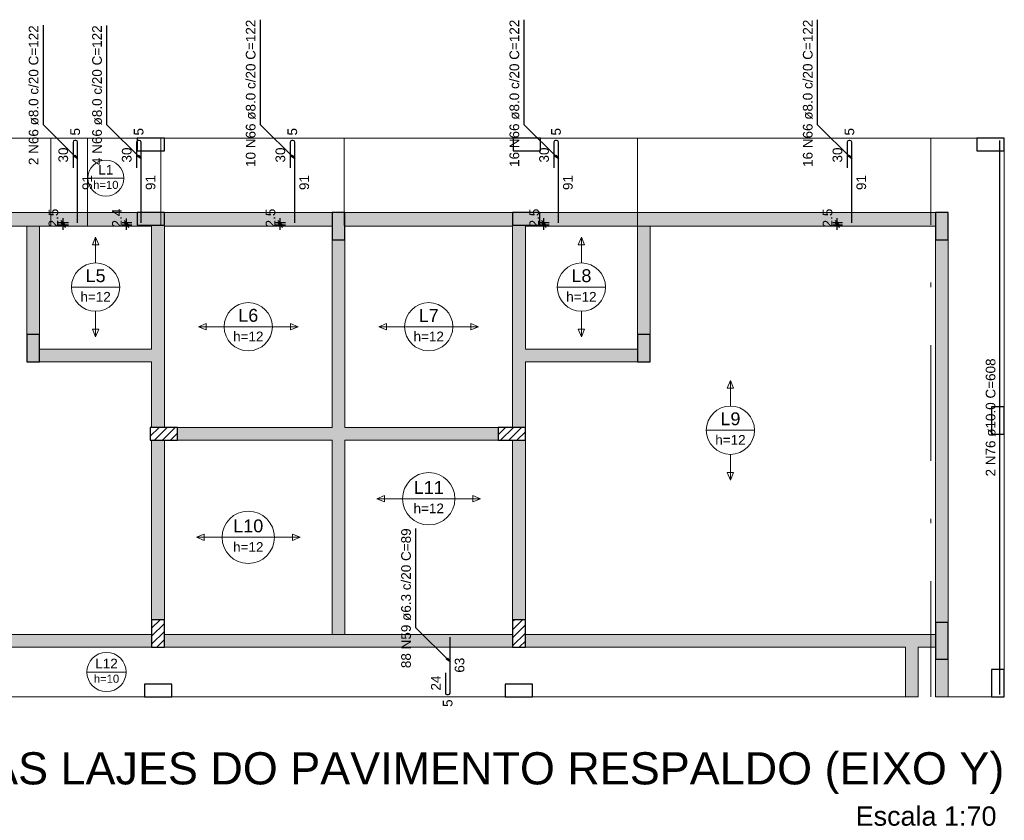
# Model space of a CAD drawing. Header units: millimetres. Extents: x 1852 to 2571, y -668 to -390.
# Tile 5 of 84: x 1870 to 1892, y -561 to -543. Entities that reach past the tile are written whole.
import ezdxf

# ---------------------------------------------------------------- set-up
doc = ezdxf.new("R2010")
doc.units = ezdxf.units.MM
doc.linetypes.add('DASHDOT', pattern=[25.4, 12.7, -6.35, 0, -6.35])
for name, color, linetype, lineweight in [('Descrição da armadura', 7, 'Continuous', 5), ('DT-Armadura positiva', 2, 'Continuous', 30), ('DT-Cotas', 9, 'Continuous', 5), ('DT-Hachura pilar em laje', 252, 'Continuous', 5), ('DT-Hachura viga em laje', 254, 'Continuous', 5), ('DT-Indicações', 9, 'Continuous', 5), ('DT-Pontilhado', 9, 'DASHDOT', 5), ('DT-Textos', 7, 'Continuous', 5), ('DT-Título', 250, 'Continuous', 20), ('FO-Pilares', 4, 'Continuous', 30), ('FO-Vigas', 1, 'Continuous', 20), ('Textos armaduras', 7, 'Continuous', 5)]:
    doc.layers.add(name, color=color, linetype=linetype, lineweight=lineweight)
doc.styles.add('ARIAL', font='arial.ttf')
doc.styles.get("Standard").update_dxf_attribs({"font": 'arial.ttf'})
doc.dimstyles.get("Standard").update_dxf_attribs({"dimtxt": 0.18, "dimasz": 0.18, "dimexe": 0.18, "dimexo": 0.0625, "dimgap": 0.09, "dimtad": 0, "dimtih": 1, "dimtoh": 1, "dimdec": 4, "dimzin": 0, "dimdsep": 46, "dimtxsty": 'Standard', "dimcen": 0.09, "dimadec": 0, "dimazin": 0, "dimtfac": 1, "dimtdec": 4, "dimtofl": 0, "dimtmove": 0, "dimatfit": 3, "dimfxl": 1, "dimtolj": 1, "dimtzin": 0, "dimarcsym": 0})
doc.dimstyles.new('UM_50.000000', dxfattribs={"dimtxt": 0.18, "dimasz": 0.1, "dimexe": 0.1, "dimexo": 0.2, "dimgap": 0, "dimtad": 1, "dimtih": 1, "dimtoh": 1, "dimdec": 1, "dimlfac": 50, "dimzin": 0, "dimdsep": 46, "dimtxsty": 'Standard', "dimcen": 0.09, "dimdle": 0.1, "dimadec": 1, "dimazin": 2, "dimtfac": 1, "dimtdec": 4, "dimtofl": 0, "dimtmove": 0, "dimatfit": 3, "dimfxl": 1, "dimtolj": 1, "dimarcsym": 0})
pattern_1 = [(45, (1848.89674, -1486.25048), (-0.088388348, 0.088388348), [])]

# ---------------------------------------------------------------- blocks, each defined once
blk = doc.blocks.new('_Oblique')
at = {"color": 0, "linetype": 'ByBlock', "lineweight": -2}
blk.add_line((-0.5, -0.5), (0.5, 0.5), dxfattribs=at)
blk = doc.blocks.new('*D581')
at = {"layer": 'DT-Cotas', "color": 0, "lineweight": -2, "transparency": 16777216}
for p, q in [((1888.373, -547.627), (1888.373, -547.377)), ((1888.491, -547.477), (1888.273, -547.477)), ((1888.491, -547.527), (1888.273, -547.527))]:
    blk.add_line(p, q, dxfattribs=at)
at = {"layer": 'DT-Cotas', "color": 0, "lineweight": -2, "transparency": 16777216, "xscale": 0.1, "yscale": 0.1, "zscale": 0.1}
for p, rotation in [((1888.373, -547.477), 90), ((1888.373, -547.527), 270)]:
    blk.add_blockref('_Oblique', p, dxfattribs=dict(at, rotation=rotation))
at = {"layer": 'DT-Cotas', "color": 7, "transparency": 16777216, "insert": (1888.161, -547.371), "char_height": 0.2118, "attachment_point": 5, "rotation": 90, "style": 'ARIAL'}
blk.add_mtext('\\A1;2.5', dxfattribs=at)
blk = doc.blocks.new('*D582')
at = {"layer": 'DT-Cotas', "color": 0, "lineweight": -2, "transparency": 16777216}
for p, q in [((1881.934, -547.627), (1881.934, -547.377)), ((1882.051, -547.477), (1881.834, -547.477)), ((1882.051, -547.527), (1881.834, -547.527))]:
    blk.add_line(p, q, dxfattribs=at)
at = {"layer": 'DT-Cotas', "color": 0, "lineweight": -2, "transparency": 16777216, "xscale": 0.1, "yscale": 0.1, "zscale": 0.1}
for p, rotation in [((1881.934, -547.477), 90), ((1881.934, -547.527), 270)]:
    blk.add_blockref('_Oblique', p, dxfattribs=dict(at, rotation=rotation))
at = {"layer": 'DT-Cotas', "color": 7, "transparency": 16777216, "insert": (1881.722, -547.371), "char_height": 0.2118, "attachment_point": 5, "rotation": 90, "style": 'ARIAL'}
blk.add_mtext('\\A1;2.5', dxfattribs=at)
blk = doc.blocks.new('*D583')
at = {"layer": 'DT-Cotas', "color": 0, "lineweight": -2, "transparency": 16777216}
for p, q in [((1876.146, -547.627), (1876.146, -547.377)), ((1876.264, -547.477), (1876.046, -547.477)), ((1876.264, -547.527), (1876.046, -547.527))]:
    blk.add_line(p, q, dxfattribs=at)
at = {"layer": 'DT-Cotas', "color": 0, "lineweight": -2, "transparency": 16777216, "xscale": 0.1, "yscale": 0.1, "zscale": 0.1}
for p, rotation in [((1876.146, -547.477), 90), ((1876.146, -547.527), 270)]:
    blk.add_blockref('_Oblique', p, dxfattribs=dict(at, rotation=rotation))
at = {"layer": 'DT-Cotas', "color": 7, "transparency": 16777216, "insert": (1875.934, -547.371), "char_height": 0.2118, "attachment_point": 5, "rotation": 90, "style": 'ARIAL'}
blk.add_mtext('\\A1;2.5', dxfattribs=at)
blk = doc.blocks.new('*D584')
at = {"layer": 'DT-Cotas', "color": 0, "lineweight": -2, "transparency": 16777216}
for p, q in [((1872.774, -547.627), (1872.774, -547.378)), ((1872.891, -547.478), (1872.674, -547.478)), ((1872.891, -547.527), (1872.674, -547.527))]:
    blk.add_line(p, q, dxfattribs=at)
at = {"layer": 'DT-Cotas', "color": 0, "lineweight": -2, "transparency": 16777216, "xscale": 0.1, "yscale": 0.1, "zscale": 0.1}
for p, rotation in [((1872.774, -547.478), 90), ((1872.774, -547.527), 270)]:
    blk.add_blockref('_Oblique', p, dxfattribs=dict(at, rotation=rotation))
at = {"layer": 'DT-Cotas', "color": 7, "transparency": 16777216, "insert": (1872.562, -547.372), "char_height": 0.2118, "attachment_point": 5, "rotation": 90, "style": 'ARIAL'}
blk.add_mtext('\\A1;2.4', dxfattribs=at)
blk = doc.blocks.new('*D585')
at = {"layer": 'DT-Cotas', "color": 0, "lineweight": -2, "transparency": 16777216}
for p, q in [((1871.381, -547.627), (1871.381, -547.377)), ((1871.499, -547.477), (1871.281, -547.477)), ((1871.499, -547.527), (1871.281, -547.527))]:
    blk.add_line(p, q, dxfattribs=at)
at = {"layer": 'DT-Cotas', "color": 0, "lineweight": -2, "transparency": 16777216, "xscale": 0.1, "yscale": 0.1, "zscale": 0.1}
for p, rotation in [((1871.381, -547.477), 90), ((1871.381, -547.527), 270)]:
    blk.add_blockref('_Oblique', p, dxfattribs=dict(at, rotation=rotation))
at = {"layer": 'DT-Cotas', "color": 7, "transparency": 16777216, "insert": (1871.169, -547.371), "char_height": 0.2118, "attachment_point": 5, "rotation": 90, "style": 'ARIAL'}
blk.add_mtext('\\A1;2.5', dxfattribs=at)

msp = doc.modelspace()

# ---------------------------------------------------------------- hatches: boundary and pattern name
at = {"layer": 'DT-Hachura pilar em laje', "linetype": 'Continuous'}
for points in [[(1873.0043, -547.2466), (1873.0043, -547.3866), (1873.0043, -547.5266), (1873.3043, -547.5266), (1873.6043, -547.5266), (1873.6043, -547.3866), (1873.6043, -547.2466), (1873.3043, -547.2466)], [(1877.2853, -547.8466), (1877.4253, -547.8466), (1877.5653, -547.8466), (1877.5653, -547.5466), (1877.5653, -547.2466), (1877.4253, -547.2466), (1877.2853, -547.2466), (1877.2853, -547.5466)], [(1881.2463, -547.2466), (1881.2463, -547.3866), (1881.2463, -547.5266), (1881.5463, -547.5266), (1881.8463, -547.5266), (1881.8463, -547.3866), (1881.8463, -547.2466), (1881.5463, -547.2466)], [(1890.5287, -547.8466), (1890.6687, -547.8466), (1890.8087, -547.8466), (1890.8087, -547.5466), (1890.8087, -547.2466), (1890.6687, -547.2466), (1890.5287, -547.2466), (1890.5287, -547.5466)], [(1870.5835, -550.5276), (1870.7235, -550.5276), (1870.8635, -550.5276), (1870.8635, -550.2276), (1870.8635, -549.9276), (1870.7235, -549.9276), (1870.5835, -549.9276), (1870.5835, -550.2276)], [(1884.2671, -549.9276), (1884.1271, -549.9276), (1883.9871, -549.9276), (1883.9871, -550.2276), (1883.9871, -550.5276), (1884.1271, -550.5276), (1884.2671, -550.5276), (1884.2671, -550.2276)], [(1890.8087, -556.249), (1890.6687, -556.249), (1890.5287, -556.249), (1890.5287, -556.649), (1890.5287, -557.049), (1890.6687, -557.049), (1890.8087, -557.049), (1890.8087, -556.649)]]:
    msp.add_hatch(color=256, dxfattribs=at).paths.add_polyline_path(points)
h = msp.add_hatch(dxfattribs=at)
h.set_pattern_fill('ANSI31', color=256, style=0)
h.set_pattern_definition(pattern_1)
h.paths.add_polyline_path([(1873.2943, -551.9678), (1873.2943, -552.1078), (1873.2943, -552.2478), (1873.5943, -552.2478), (1873.8943, -552.2478), (1873.8943, -552.1078), (1873.8943, -551.9678), (1873.5943, -551.9678)])
h = msp.add_hatch(dxfattribs=at)
h.set_pattern_fill('ANSI31', color=256, style=0)
h.set_pattern_definition(pattern_1)
h.paths.add_polyline_path([(1880.9263, -551.9678), (1880.9263, -552.1078), (1880.9263, -552.2478), (1881.2263, -552.2478), (1881.5263, -552.2478), (1881.5263, -552.1078), (1881.5263, -551.9678), (1881.2263, -551.9678)])
h = msp.add_hatch(dxfattribs=at)
h.set_pattern_fill('ANSI31', color=256, style=0)
h.set_pattern_definition(pattern_1)
h.paths.add_polyline_path([(1873.3243, -556.789), (1873.4643, -556.789), (1873.6043, -556.789), (1873.6043, -556.489), (1873.6043, -556.189), (1873.4643, -556.189), (1873.3243, -556.189), (1873.3243, -556.489)])
h = msp.add_hatch(dxfattribs=at)
h.set_pattern_fill('ANSI31', color=256, style=0)
h.set_pattern_definition(pattern_1)
h.paths.add_polyline_path([(1881.5263, -556.189), (1881.3863, -556.189), (1881.2463, -556.189), (1881.2463, -556.489), (1881.2463, -556.789), (1881.3863, -556.789), (1881.5263, -556.789), (1881.5263, -556.489)])
at = {"layer": 'DT-Hachura viga em laje', "linetype": 'Continuous'}
for points in [[(1870.7237, -547.2468), (1870.7237, -547.2468), (1864.0817, -547.2468), (1864.0817, -547.5468), (1870.7237, -547.5468), (1870.7237, -547.2468)], [(1870.8637, -547.5468), (1870.8637, -547.5468), (1870.7237, -547.3968), (1870.5835, -547.5468), (1870.5835, -549.9278), (1870.8637, -549.9278), (1870.8637, -547.5468)], [(1873.3241, -547.5266), (1873.3241, -547.5266), (1873.0041, -547.5266), (1873.0041, -547.2468), (1870.7237, -547.2468), (1870.7237, -547.5468), (1873.3241, -547.5468), (1873.3241, -547.5266)], [(1877.2851, -547.2468), (1877.2851, -547.2468), (1873.6041, -547.2468), (1873.6041, -547.5468), (1877.2851, -547.5468), (1877.2851, -547.2468)], [(1881.2461, -547.2468), (1881.2461, -547.2468), (1877.5651, -547.2468), (1877.5651, -547.5468), (1881.2461, -547.5468), (1881.2461, -547.2468)], [(1884.1271, -547.2468), (1884.1271, -547.2468), (1881.8463, -547.2468), (1881.8463, -547.5266), (1881.5263, -547.5266), (1881.5263, -547.5468), (1884.1271, -547.5468), (1884.1271, -547.2468)], [(1884.2671, -547.5468), (1884.2671, -547.5468), (1884.1271, -547.3968), (1883.9871, -547.5468), (1883.9871, -549.9278), (1884.2671, -549.9278), (1884.2671, -547.5468)], [(1890.5287, -547.2468), (1890.5287, -547.2468), (1884.1271, -547.2468), (1884.1271, -547.5468), (1890.5287, -547.5468), (1890.5287, -547.2468)], [(1873.6041, -547.5266), (1873.6041, -547.5266), (1873.3241, -547.5266), (1873.3241, -550.2478), (1873.4641, -550.3878), (1873.6041, -550.3878), (1873.6041, -547.5266)], [(1881.5263, -550.2478), (1881.5263, -550.2478), (1881.5263, -547.5266), (1881.2463, -547.5266), (1881.2463, -550.3878), (1881.3863, -550.3878), (1881.5263, -550.2478)], [(1877.5651, -551.9678), (1877.5651, -551.9678), (1877.5651, -547.8466), (1877.2851, -547.8466), (1877.2851, -551.9678), (1877.4251, -552.1078), (1877.5651, -551.9678)], [(1890.8085, -547.8466), (1890.8085, -547.8466), (1890.5287, -547.8466), (1890.5287, -556.249), (1890.8085, -556.249), (1890.8085, -547.8466)], [(1873.4641, -550.3878), (1873.4641, -550.3878), (1873.3241, -550.2478), (1870.8637, -550.2478), (1870.8637, -550.5278), (1873.3241, -550.5278), (1873.4641, -550.3878)], [(1873.6041, -550.3878), (1873.6041, -550.3878), (1873.4641, -550.3878), (1873.3241, -550.5278), (1873.3241, -551.9678), (1873.6041, -551.9678), (1873.6041, -550.3878)], [(1881.5263, -550.5278), (1881.5263, -550.5278), (1881.3863, -550.3878), (1881.2461, -550.3878), (1881.2461, -551.9678), (1881.5263, -551.9678), (1881.5263, -550.5278)], [(1883.9871, -550.5276), (1883.9871, -550.5276), (1883.9871, -550.2478), (1881.5263, -550.2478), (1881.3863, -550.3878), (1881.5263, -550.5278), (1883.9871, -550.5276)], [(1877.4251, -552.1078), (1877.4251, -552.1078), (1877.2851, -551.9678), (1873.8941, -551.9678), (1873.8941, -552.2478), (1877.2851, -552.2478), (1877.4251, -552.1078)], [(1877.5651, -556.509), (1877.5651, -556.509), (1877.5651, -552.2478), (1877.4251, -552.1078), (1877.2851, -552.2478), (1877.2851, -556.509), (1877.4251, -556.649), (1877.5651, -556.509)], [(1880.9261, -551.9678), (1880.9261, -551.9678), (1877.5651, -551.9678), (1877.4251, -552.1078), (1877.5651, -552.2478), (1880.9261, -552.2478), (1880.9261, -551.9678)], [(1873.6043, -552.2478), (1873.6043, -552.2478), (1873.3241, -552.2478), (1873.3241, -556.189), (1873.6043, -556.189), (1873.6043, -552.2478)], [(1881.5261, -552.2478), (1881.5261, -552.2478), (1881.2463, -552.2478), (1881.2463, -556.189), (1881.5261, -556.189), (1881.5261, -552.2478)], [(1873.3241, -556.509), (1873.3241, -556.509), (1864.0621, -556.509), (1864.0621, -556.789), (1873.3241, -556.789), (1873.3241, -556.509)], [(1877.4251, -556.509), (1877.4251, -556.509), (1873.6041, -556.509), (1873.6041, -556.789), (1877.4251, -556.789), (1877.4251, -556.509)], [(1881.2463, -556.509), (1881.2463, -556.509), (1877.4251, -556.509), (1877.4251, -556.789), (1881.2463, -556.789), (1881.2463, -556.509)], [(1890.0085, -556.649), (1890.0085, -556.649), (1890.0085, -556.509), (1881.5263, -556.509), (1881.5263, -556.789), (1889.8685, -556.789), (1890.0085, -556.649)], [(1890.1485, -556.789), (1890.1485, -556.789), (1890.0085, -556.649), (1889.8685, -556.789), (1889.8685, -557.8794), (1890.1485, -557.8794), (1890.1485, -556.789)], [(1890.5287, -556.509), (1890.5287, -556.509), (1890.0085, -556.509), (1890.0085, -556.649), (1890.1485, -556.789), (1890.5287, -556.789), (1890.5287, -556.509)], [(1890.8087, -557.049), (1890.8087, -557.049), (1890.5287, -557.049), (1890.5287, -557.8794), (1890.8087, -557.8794), (1890.8087, -557.049)]]:
    msp.add_hatch(color=256, dxfattribs=at).paths.add_polyline_path(points)

# ---------------------------------------------------------------- linework, layer by layer
at = {"layer": 'DT-Armadura positiva'}
for p, q in [((1871.6588, -545.6662), (1871.6388, -545.6662)), ((1873.0514, -545.6662), (1873.0314, -545.6662)), ((1876.4239, -545.6662), (1876.4039, -545.6662)), ((1882.2113, -545.6662), (1882.1913, -545.6662)), ((1888.6507, -545.6662), (1888.6307, -545.6662)), ((1891.9391, -557.8294), (1891.9391, -545.6662)), ((1871.5988, -545.7062), (1871.5988, -546.2689)), ((1871.6988, -547.4768), (1871.6988, -545.7062)), ((1872.9914, -545.7062), (1872.9914, -546.2689)), ((1873.0914, -547.4776), (1873.0914, -545.7062)), ((1876.3639, -545.7062), (1876.3639, -546.2689)), ((1876.4639, -547.4768), (1876.4639, -545.7062)), ((1882.1513, -545.7062), (1882.1513, -546.2689)), ((1882.2513, -547.4768), (1882.2513, -545.7062)), ((1888.5907, -545.7062), (1888.5907, -546.2689)), ((1888.6907, -547.4768), (1888.6907, -545.7062)), ((1879.8736, -557.7979), (1879.8736, -556.569)), ((1879.7736, -557.3548), (1879.7736, -557.7979)), ((1879.8051, -557.8294), (1879.8421, -557.8294))]:
    msp.add_line(p, q, dxfattribs=at)
for centre, radius, start, end in [((1871.6388, -545.7062), 0.04, 90, 180), ((1871.6588, -545.7062), 0.04, 0, 90), ((1873.0314, -545.7062), 0.04, 90, 180), ((1873.0514, -545.7062), 0.04, 0, 90), ((1876.4039, -545.7062), 0.04, 90, 180), ((1876.4239, -545.7062), 0.04, 0, 90), ((1882.1913, -545.7062), 0.04, 90, 180), ((1882.2113, -545.7062), 0.04, 0, 90), ((1888.6307, -545.7062), 0.04, 90, 180), ((1888.6507, -545.7062), 0.04, 0, 90), ((1879.8051, -557.7979), 0.0315, 180, 270), ((1879.8421, -557.7979), 0.0315, 270, 0)]:
    msp.add_arc(centre, radius, start, end, dxfattribs=at)
at = {"layer": 'DT-Pontilhado', "ltscale": 0.2}
for p, q in [((1871.1112, -547.5368), (1871.1112, -545.6162)), ((1871.9162, -547.5368), (1871.9162, -545.6162)), ((1873.526, -547.5368), (1873.526, -545.6162)), ((1877.5506, -547.5368), (1877.5506, -545.6162)), ((1883.99, -547.5368), (1883.99, -545.6162)), ((1890.4292, -557.8794), (1890.4292, -545.6162))]:
    msp.add_line(p, q, dxfattribs=at)
at = {"layer": 'DT-Textos'}
for p, q in [((1871.9217, -546.4964), (1872.7157, -546.4964)), ((1872.0939, -547.7928), (1872.0233, -547.9623)), ((1872.1645, -547.9623), (1872.0939, -547.7928)), ((1882.7567, -547.7928), (1882.6861, -547.9623)), ((1882.8273, -547.9623), (1882.7567, -547.7928)), ((1872.0233, -547.9623), (1872.1645, -547.9623)), ((1882.6861, -547.9623), (1882.8273, -547.9623)), ((1871.5644, -548.8871), (1872.6234, -548.8871)), ((1882.2272, -548.8871), (1883.2862, -548.8871)), ((1874.5199, -549.6867), (1874.3505, -549.7573)), ((1874.3505, -549.7573), (1874.5199, -549.8279)), ((1874.5199, -549.8279), (1874.5199, -549.6867)), ((1874.9153, -549.7573), (1875.9743, -549.7573)), ((1876.5391, -549.7573), (1876.3696, -549.6867)), ((1876.3696, -549.6867), (1876.3696, -549.8279)), ((1876.3696, -549.8279), (1876.5391, -549.7573)), ((1878.4809, -549.6867), (1878.3115, -549.7573)), ((1878.3115, -549.7573), (1878.4809, -549.8279)), ((1878.4809, -549.8279), (1878.4809, -549.6867)), ((1878.8763, -549.7573), (1879.9353, -549.7573)), ((1880.5001, -549.7573), (1880.3306, -549.6867)), ((1880.3306, -549.6867), (1880.3306, -549.8279)), ((1880.3306, -549.8279), (1880.5001, -549.7573)), ((1872.1645, -549.812), (1872.0233, -549.812)), ((1872.0233, -549.812), (1872.0939, -549.9814)), ((1872.0939, -549.9814), (1872.1645, -549.812)), ((1882.8273, -549.812), (1882.6861, -549.812)), ((1882.6861, -549.812), (1882.7567, -549.9814)), ((1882.7567, -549.9814), (1882.8273, -549.812)), ((1886.0275, -550.9336), (1885.9569, -551.1031)), ((1886.0981, -551.1031), (1886.0275, -550.9336)), ((1885.9569, -551.1031), (1886.0981, -551.1031)), ((1885.498, -552.0279), (1886.557, -552.0279)), ((1886.0981, -552.9528), (1885.9569, -552.9528)), ((1885.9569, -552.9528), (1886.0275, -553.1222)), ((1886.0275, -553.1222), (1886.0981, -552.9528)), ((1878.4358, -553.4606), (1878.2663, -553.5312)), ((1878.4358, -553.6018), (1878.4358, -553.4606)), ((1880.5452, -553.5312), (1880.3758, -553.4606)), ((1880.3758, -553.4606), (1880.3758, -553.6018)), ((1878.2663, -553.5312), (1878.4358, -553.6018)), ((1878.8311, -553.5312), (1879.9804, -553.5312)), ((1880.3758, -553.6018), (1880.5452, -553.5312)), ((1874.4748, -554.3078), (1874.3053, -554.3784)), ((1874.4748, -554.449), (1874.4748, -554.3078)), ((1876.5842, -554.3784), (1876.4148, -554.3078)), ((1876.4148, -554.3078), (1876.4148, -554.449)), ((1874.3053, -554.3784), (1874.4748, -554.449)), ((1874.8701, -554.3784), (1876.0194, -554.3784)), ((1876.4148, -554.449), (1876.5842, -554.3784)), ((1871.9027, -557.3344), (1872.7647, -557.3344))]:
    msp.add_line(p, q, dxfattribs=at)
for points in [[(1872.0939, -548.3576), (1872.0939, -547.7928)], [(1882.7567, -548.3576), (1882.7567, -547.7928)], [(1872.0939, -549.4166), (1872.0939, -549.9814)], [(1882.7567, -549.4166), (1882.7567, -549.9814)], [(1874.9153, -549.7573), (1874.3505, -549.7573)], [(1875.9743, -549.7573), (1876.5391, -549.7573)], [(1878.8763, -549.7573), (1878.3115, -549.7573)], [(1879.9353, -549.7573), (1880.5001, -549.7573)], [(1886.0275, -551.4984), (1886.0275, -550.9336)], [(1886.0275, -552.5574), (1886.0275, -553.1222)], [(1878.8311, -553.5312), (1878.2663, -553.5312)], [(1879.9804, -553.5312), (1880.5452, -553.5312)], [(1874.8701, -554.3784), (1874.3053, -554.3784)], [(1876.0194, -554.3784), (1876.5842, -554.3784)]]:
    msp.add_lwpolyline(points, dxfattribs=at)
for centre, radius in [((1872.3187, -546.4964), 0.3971), ((1872.0939, -548.8871), 0.5295), ((1882.7567, -548.8871), 0.5295), ((1875.4448, -549.7573), 0.5295), ((1879.4058, -549.7573), 0.5295), ((1886.0275, -552.0279), 0.5295), ((1879.4058, -553.5312), 0.5746), ((1875.4448, -554.3784), 0.5746), ((1872.3337, -557.3344), 0.431)]:
    msp.add_circle(centre, radius, dxfattribs=at)
at = {"layer": 'FO-Pilares'}
for points in [[(1873.0043, -545.6162), (1873.0043, -545.7562), (1873.0043, -545.8962), (1873.3043, -545.8962), (1873.6043, -545.8962), (1873.6043, -545.7562), (1873.6043, -545.6162), (1873.3043, -545.6162), (1873.0043, -545.6162)], [(1881.2563, -545.6162), (1881.2563, -545.7562), (1881.2563, -545.8962), (1881.5563, -545.8962), (1881.8563, -545.8962), (1881.8563, -545.7562), (1881.8563, -545.6162), (1881.5563, -545.6162), (1881.2563, -545.6162)], [(1891.4391, -545.6162), (1891.4391, -545.7562), (1891.4391, -545.8962), (1891.7391, -545.8962), (1892.0391, -545.8962), (1892.0391, -545.7562), (1892.0391, -545.6162), (1891.7391, -545.6162), (1891.4391, -545.6162)], [(1873.0043, -547.2466), (1873.0043, -547.3866), (1873.0043, -547.5266), (1873.3043, -547.5266), (1873.6043, -547.5266), (1873.6043, -547.3866), (1873.6043, -547.2466), (1873.3043, -547.2466), (1873.0043, -547.2466)], [(1877.2853, -547.8466), (1877.4253, -547.8466), (1877.5653, -547.8466), (1877.5653, -547.5466), (1877.5653, -547.2466), (1877.4253, -547.2466), (1877.2853, -547.2466), (1877.2853, -547.5466), (1877.2853, -547.8466)], [(1881.2463, -547.2466), (1881.2463, -547.3866), (1881.2463, -547.5266), (1881.5463, -547.5266), (1881.8463, -547.5266), (1881.8463, -547.3866), (1881.8463, -547.2466), (1881.5463, -547.2466), (1881.2463, -547.2466)], [(1890.5287, -547.8466), (1890.6687, -547.8466), (1890.8087, -547.8466), (1890.8087, -547.5466), (1890.8087, -547.2466), (1890.6687, -547.2466), (1890.5287, -547.2466), (1890.5287, -547.5466), (1890.5287, -547.8466)], [(1870.5835, -550.5276), (1870.7235, -550.5276), (1870.8635, -550.5276), (1870.8635, -550.2276), (1870.8635, -549.9276), (1870.7235, -549.9276), (1870.5835, -549.9276), (1870.5835, -550.2276), (1870.5835, -550.5276)], [(1884.2671, -549.9276), (1884.1271, -549.9276), (1883.9871, -549.9276), (1883.9871, -550.2276), (1883.9871, -550.5276), (1884.1271, -550.5276), (1884.2671, -550.5276), (1884.2671, -550.2276), (1884.2671, -549.9276)], [(1892.0391, -551.5178), (1891.8991, -551.5178), (1891.7591, -551.5178), (1891.7591, -551.8178), (1891.7591, -552.1178), (1891.8991, -552.1178), (1892.0391, -552.1178), (1892.0391, -551.8178), (1892.0391, -551.5178)], [(1873.2943, -551.9678), (1873.2943, -552.1078), (1873.2943, -552.2478), (1873.5943, -552.2478), (1873.8943, -552.2478), (1873.8943, -552.1078), (1873.8943, -551.9678), (1873.5943, -551.9678), (1873.2943, -551.9678)], [(1880.9263, -551.9678), (1880.9263, -552.1078), (1880.9263, -552.2478), (1881.2263, -552.2478), (1881.5263, -552.2478), (1881.5263, -552.1078), (1881.5263, -551.9678), (1881.2263, -551.9678), (1880.9263, -551.9678)], [(1873.3243, -556.789), (1873.4643, -556.789), (1873.6043, -556.789), (1873.6043, -556.489), (1873.6043, -556.189), (1873.4643, -556.189), (1873.3243, -556.189), (1873.3243, -556.489), (1873.3243, -556.789)], [(1881.5263, -556.189), (1881.3863, -556.189), (1881.2463, -556.189), (1881.2463, -556.489), (1881.2463, -556.789), (1881.3863, -556.789), (1881.5263, -556.789), (1881.5263, -556.489), (1881.5263, -556.189)], [(1890.8087, -556.249), (1890.6687, -556.249), (1890.5287, -556.249), (1890.5287, -556.649), (1890.5287, -557.049), (1890.6687, -557.049), (1890.8087, -557.049), (1890.8087, -556.649), (1890.8087, -556.249)], [(1892.0391, -557.2794), (1891.8991, -557.2794), (1891.7591, -557.2794), (1891.7591, -557.5794), (1891.7591, -557.8794), (1891.8991, -557.8794), (1892.0391, -557.8794), (1892.0391, -557.5794), (1892.0391, -557.2794)], [(1873.1643, -557.5994), (1873.1643, -557.7394), (1873.1643, -557.8794), (1873.4643, -557.8794), (1873.7643, -557.8794), (1873.7643, -557.7394), (1873.7643, -557.5994), (1873.4643, -557.5994), (1873.1643, -557.5994)], [(1881.0863, -557.5994), (1881.0863, -557.7394), (1881.0863, -557.8794), (1881.3863, -557.8794), (1881.6863, -557.8794), (1881.6863, -557.7394), (1881.6863, -557.5994), (1881.3863, -557.5994), (1881.0863, -557.5994)]]:
    msp.add_lwpolyline(points, close=True, dxfattribs=at)
at = {"layer": 'FO-Vigas'}
for p, q in [((1864.2217, -545.6162), (1873.0043, -545.6162)), ((1873.6043, -545.6162), (1881.2563, -545.6162)), ((1881.8563, -545.6162), (1891.4391, -545.6162)), ((1892.0391, -551.5178), (1892.0391, -545.8962)), ((1864.0817, -547.2468), (1870.7235, -547.2468)), ((1870.7235, -547.2468), (1873.0043, -547.2468)), ((1873.6043, -547.2468), (1877.2853, -547.2468)), ((1877.5653, -547.2468), (1881.2463, -547.2468)), ((1881.8463, -547.2468), (1884.1271, -547.2468)), ((1884.1271, -547.2468), (1890.5287, -547.2468)), ((1864.0817, -547.5468), (1870.7235, -547.5468)), ((1870.5835, -549.9276), (1870.5835, -547.5468)), ((1870.7235, -547.5468), (1873.3243, -547.5468)), ((1870.8635, -549.9276), (1870.8635, -547.5468)), ((1873.3243, -550.2476), (1873.3243, -547.5468)), ((1873.6043, -547.5468), (1877.2853, -547.5468)), ((1873.6043, -550.3876), (1873.6043, -547.5468)), ((1877.5653, -547.5468), (1881.2463, -547.5468)), ((1881.2463, -550.3876), (1881.2463, -547.5468)), ((1881.5263, -547.5468), (1884.1271, -547.5468)), ((1881.5263, -550.2476), (1881.5263, -547.5468)), ((1883.9871, -549.9276), (1883.9871, -547.5468)), ((1884.1271, -547.5468), (1890.5287, -547.5468)), ((1884.2671, -549.9276), (1884.2671, -547.5468)), ((1877.2853, -551.9678), (1877.2853, -547.8466)), ((1877.5653, -551.9678), (1877.5653, -547.8466)), ((1890.5287, -556.249), (1890.5287, -547.8466)), ((1890.8087, -556.249), (1890.8087, -547.8466)), ((1870.8635, -550.2476), (1873.3243, -550.2476)), ((1873.6043, -551.9678), (1873.6043, -550.3876)), ((1881.2463, -551.9678), (1881.2463, -550.3876)), ((1881.5263, -550.2476), (1883.9871, -550.2476)), ((1870.8635, -550.5276), (1873.3243, -550.5276)), ((1873.3243, -551.9678), (1873.3243, -550.5276)), ((1881.5263, -551.9678), (1881.5263, -550.5276)), ((1881.5263, -550.5276), (1883.9871, -550.5276)), ((1873.8943, -551.9678), (1877.2853, -551.9678)), ((1877.5653, -551.9678), (1880.9263, -551.9678)), ((1892.0391, -557.2794), (1892.0391, -552.1178)), ((1873.3243, -556.189), (1873.3243, -552.2478)), ((1873.6043, -556.189), (1873.6043, -552.2478)), ((1873.8943, -552.2478), (1877.2853, -552.2478)), ((1877.2853, -556.509), (1877.2853, -552.2478)), ((1877.5653, -556.509), (1877.5653, -552.2478)), ((1877.5653, -552.2478), (1880.9263, -552.2478)), ((1881.2463, -556.189), (1881.2463, -552.2478)), ((1881.5263, -556.189), (1881.5263, -552.2478)), ((1864.0621, -556.509), (1873.3243, -556.509)), ((1873.6043, -556.509), (1877.4253, -556.509)), ((1877.4253, -556.509), (1881.2463, -556.509)), ((1881.5263, -556.509), (1890.0085, -556.509)), ((1890.0085, -556.509), (1890.5287, -556.509)), ((1864.0621, -556.789), (1873.3243, -556.789)), ((1873.6043, -556.789), (1877.4253, -556.789)), ((1877.4253, -556.789), (1881.2463, -556.789)), ((1881.5263, -556.789), (1889.8685, -556.789)), ((1889.8685, -557.8794), (1889.8685, -556.789)), ((1890.1485, -556.789), (1890.5287, -556.789)), ((1890.1485, -557.8794), (1890.1485, -556.789)), ((1890.5287, -557.8794), (1890.5287, -557.049)), ((1890.8087, -557.8794), (1890.8087, -557.049)), ((1864.2217, -557.8794), (1873.1643, -557.8794)), ((1873.7643, -557.8794), (1881.0863, -557.8794)), ((1881.6863, -557.8794), (1889.8685, -557.8794)), ((1889.8685, -557.8794), (1890.1485, -557.8794)), ((1890.5287, -557.8794), (1890.8087, -557.8794)), ((1890.8087, -557.8794), (1891.7591, -557.8794))]:
    msp.add_line(p, q, dxfattribs=at)

# ---------------------------------------------------------------- texts
at = {"layer": 'Descrição da armadura', "linetype": 'Continuous', "char_height": 0.2118, "rotation": 90, "line_spacing_factor": 0.798, "style": 'ARIAL'}
for s, insert, width, attachment_point in [('10 N66 ø8.0 c/20 C=122', (1875.6092, -543.0182), 6.480859, 9), ('16 N66 ø8.0 c/20 C=122', (1881.3966, -543.0182), 6.480859, 9), ('16 N66 ø8.0 c/20 C=122', (1887.836, -543.0182), 6.480859, 9), ('2 N66 ø8.0 c/20 C=122', (1870.8441, -543.1419), 6.150907, 9), ('4 N66 ø8.0 c/20 C=122', (1872.2367, -543.1421), 6.150907, 9), ('2 N76 ø10.0 C=608', (1891.8493, -551.7478), 5.194653, 8), ('88 N59 ø6.3 c/20 C=89', (1879.0189, -554.182), 6.150907, 9)]:
    msp.add_mtext(s, dxfattribs=dict(at, insert=insert, width=width, attachment_point=attachment_point))
at = {"layer": 'DT-Textos', "attachment_point": 8, "line_spacing_factor": 0.798, "style": 'ARIAL'}
for s, insert, char_height in [('L1', (1872.3187, -546.4164), 0.2118), ('h=10', (1872.3187, -546.7344), 0.1765), ('L5', (1872.0939, -548.7812), 0.2824), ('L8', (1882.7567, -548.7812), 0.2824), ('h=12', (1872.0939, -549.2048), 0.2118), ('h=12', (1882.7567, -549.2048), 0.2118), ('L6', (1875.4448, -549.6514), 0.2824), ('L7', (1879.4058, -549.6514), 0.2824), ('h=12', (1875.4448, -550.075), 0.2118), ('h=12', (1879.4058, -550.075), 0.2118), ('L9', (1886.0275, -551.922), 0.2824), ('h=12', (1886.0275, -552.3456), 0.2118), ('L11', (1879.4058, -553.4253), 0.2824), ('h=12', (1879.4058, -553.8489), 0.2118), ('L10', (1875.4448, -554.2725), 0.2824), ('h=12', (1875.4448, -554.6961), 0.2118), ('L12', (1872.3337, -557.2544), 0.2118), ('h=10', (1872.3337, -557.5724), 0.1765)]:
    msp.add_mtext(s, dxfattribs=dict(at, insert=insert, char_height=char_height))
at = {"layer": 'DT-Título', "insert": (1892.0387, -560.0185), "char_height": 0.706, "width": 85.068776, "attachment_point": 9, "line_spacing_factor": 0.798, "style": 'ARIAL'}
msp.add_mtext('ARMAÇÃO POSITIVA DAS LAJES DO PAVIMENTO RESPALDO (EIXO Y)', dxfattribs=at)
at = {"layer": 'DT-Título', "insert": (1891.8677, -560.7135), "char_height": 0.4236, "attachment_point": 9, "line_spacing_factor": 0.798, "style": 'ARIAL'}
msp.add_mtext('Escala 1:70', dxfattribs=at)
at = {"layer": 'Textos armaduras', "linetype": 'Continuous', "char_height": 0.2118, "attachment_point": 7, "rotation": 90, "line_spacing_factor": 0.798, "style": 'ARIAL'}
for s, insert, width in [('5', (1871.7547, -545.5603), 0.329953), ('5', (1873.1473, -545.5603), 0.329953), ('5', (1876.5198, -545.5603), 0.329953), ('5', (1882.3072, -545.5603), 0.329953), ('5', (1888.7466, -545.5603), 0.329953), ('30', (1871.4929, -546.1525), 0.659905), ('30', (1872.8855, -546.1525), 0.659905), ('30', (1876.258, -546.1525), 0.659905), ('30', (1882.0454, -546.1525), 0.659905), ('30', (1888.4848, -546.1525), 0.659905), ('91', (1872.0165, -546.7565), 0.659905), ('91', (1873.4091, -546.7569), 0.659905), ('91', (1876.7816, -546.7565), 0.659905), ('91', (1882.569, -546.7565), 0.659905), ('91', (1889.0084, -546.7565), 0.659905), ('63', (1880.1913, -557.3484), 0.659905), ('24', (1879.6677, -557.7413), 0.659905), ('5', (1879.9295, -558.1003), 0.329953)]:
    msp.add_mtext(s, dxfattribs=dict(at, insert=insert, width=width))

# ---------------------------------------------------------------- dimensions: what is measured, and where the dimension line sits
at = {"layer": 'DT-Cotas'}
for base, p1, p2, picture, middle in [((1871.3811, -547.4768), (1871.6988, -547.5267), (1871.6988, -547.4768), '*D585', (1871.1693, -547.3709)), ((1872.77373, -547.47763), (1873.09143, -547.52662), (1873.09143, -547.47763), '*D584', (1872.56193, -547.37173)), ((1876.1462, -547.4768), (1876.4639, -547.5268), (1876.4639, -547.4768), '*D583', (1875.9344, -547.3709)), ((1881.9336, -547.4768), (1882.2513, -547.5267), (1882.2513, -547.4768), '*D582', (1881.7218, -547.3709)), ((1888.373, -547.4768), (1888.6907, -547.5268), (1888.6907, -547.4768), '*D581', (1888.1612, -547.3709))]:
    dim = msp.add_linear_dim(base=base, p1=p1, p2=p2, angle=90, dimstyle='UM_50.000000', override={"dimtxt": 0.2118, "dimasz": 0.1, "dimexe": 0.1, "dimexo": 0.2, "dimtad": 1, "dimtih": 0, "dimtoh": 0, "dimdec": 1, "dimlfac": 50, "dimzin": 8, "dimtxsty": 'ARIAL', "dimblk": 'Oblique', "dimblk1": 'Oblique', "dimblk2": 'Oblique', "dimsah": 1, "dimdle": 0.1, "dimse1": 0, "dimse2": 0, "dimclrt": 7, "dimadec": 1, "dimazin": 3, "dimtmove": 2, "dimldrblk": 'Oblique'}, dxfattribs=at)
    dim.commit()
    dim.dimension.update_dxf_attribs({"geometry": picture, "text_midpoint": middle, "dimtype": 160, "text_rotation": 90})

# ---------------------------------------------------------------- leaders
at = {"layer": 'DT-Indicações'}
for points in [[(1876.4639, -546.0736), (1875.7151, -545.3248), (1875.7151, -543.0182)], [(1882.2513, -546.0736), (1881.5025, -545.3248), (1881.5025, -543.0182)], [(1888.6907, -546.0736), (1887.9419, -545.3248), (1887.9419, -543.0182)], [(1871.6988, -546.0736), (1870.95, -545.3248), (1870.95, -543.1419)], [(1873.0914, -546.0738), (1872.3426, -545.325), (1872.3426, -543.1421)], [(1879.8736, -557.1136), (1879.1248, -556.3648), (1879.1248, -554.182)]]:
    msp.add_leader(points, dimstyle='Standard', override={"dimasz": 0.1, "dimldrblk": 'Closed'}, dxfattribs=at)

doc.saveas('drawing.dxf')
